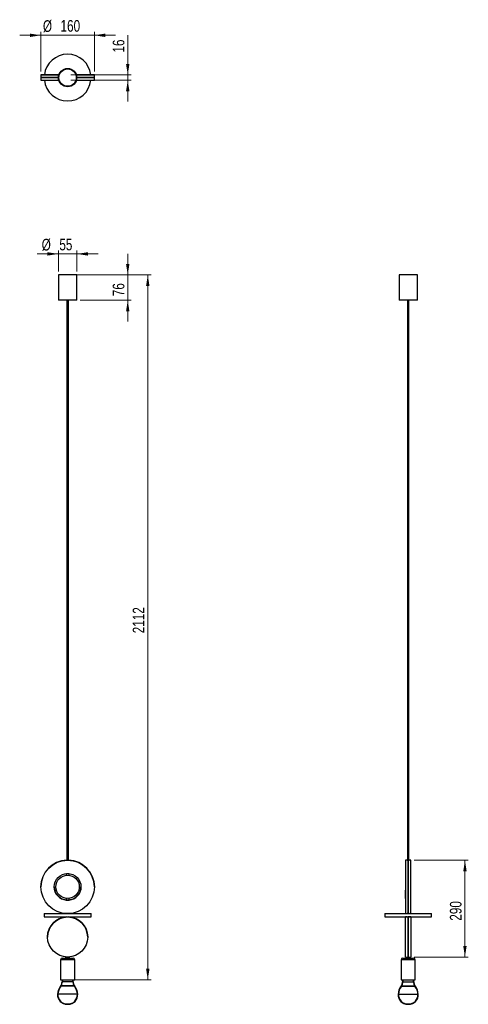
# Model space of a CAD drawing. Header units: millimetres. Extents: x 446 to 580, y 348 to 643.
import ezdxf

# ---------------------------------------------------------------- set-up
doc = ezdxf.new("R2010")
doc.units = ezdxf.units.MM
doc.styles.add('SLDTEXTSTYLE0', font='TXT', dxfattribs={"width": 0.75})
doc.dimstyles.new('SLDDIMSTYLE0', dxfattribs={"dimtxt": 3.5, "dimasz": 3.302, "dimexe": 0, "dimexo": 0.0625, "dimgap": 0.875, "dimtad": 1, "dimdec": 0, "dimlfac": 10, "dimrnd": 1e-09, "dimzin": 12, "dimdsep": 46, "dimtxsty": 'SLDTEXTSTYLE0', "dimsah": 1, "dimcen": 0.09, "dimadec": 0, "dimazin": 3, "dimtfac": 1, "dimtdec": 0, "dimtofl": 0, "dimtmove": 0, "dimatfit": 3, "dimfxl": 0, "dimfrac": 2, "dimtolj": 1, "dimtzin": 12, "dimarcsym": 0})
doc.dimstyles.new('SLDDIMSTYLE1', dxfattribs={"dimtxt": 3.5, "dimasz": 3.302, "dimexe": 0, "dimexo": 0.0625, "dimgap": 0.875, "dimtad": 1, "dimdec": 0, "dimlfac": 10, "dimrnd": 1e-09, "dimzin": 12, "dimdsep": 46, "dimtxsty": 'SLDTEXTSTYLE0', "dimsah": 1, "dimcen": 0.09, "dimadec": 0, "dimazin": 3, "dimtfac": 1, "dimtdec": 0, "dimtmove": 0, "dimatfit": 0, "dimfxl": 0, "dimfrac": 2, "dimtolj": 1, "dimtzin": 12, "dimarcsym": 0})

# ---------------------------------------------------------------- blocks, each defined once
blk = doc.blocks.new('_D')
at = {"color": 7, "linetype": 'Continuous', "lineweight": 0}
for p, q in [((461.05, 566.71), (485.05, 566.71)), ((484.05, 566.71), (484.05, 355.54)), ((461.05, 355.54), (485.05, 355.54))]:
    blk.add_line(p, q, dxfattribs=at)
at = {"color": 7, "linetype": 'Continuous', "lineweight": 18}
for points in [[(484.05, 566.71), (483.54, 563.41), (484.56, 563.41)], [(484.05, 355.54), (484.56, 358.84), (483.54, 358.84)]]:
    blk.add_solid(points, dxfattribs=at)
at = {"color": 7, "linetype": 'Continuous', "lineweight": 18, "insert": (479.54, 459.35), "char_height": 3.5, "attachment_point": 1, "rotation": 90, "style": 'SLDTEXTSTYLE0'}
blk.add_mtext('2112', dxfattribs=at)
blk = doc.blocks.new('_D_1')
at = {"color": 7, "linetype": 'Continuous', "lineweight": 0}
for p, q in [((478.05, 566.71), (478.05, 573.06)), ((463.8, 566.71), (479.05, 566.71)), ((478.05, 559.11), (478.05, 566.71)), ((463.8, 559.11), (479.05, 559.11)), ((478.05, 559.11), (478.05, 552.76))]:
    blk.add_line(p, q, dxfattribs=at)
at = {"color": 7, "linetype": 'Continuous', "lineweight": 18}
for points in [[(478.05, 566.71), (478.56, 570.01), (477.54, 570.01)], [(478.05, 559.11), (477.54, 555.81), (478.56, 555.81)]]:
    blk.add_solid(points, dxfattribs=at)
at = {"color": 7, "linetype": 'Continuous', "lineweight": 18, "insert": (473.54, 560.34), "char_height": 3.5, "attachment_point": 1, "rotation": 90, "style": 'SLDTEXTSTYLE0'}
blk.add_mtext('76', dxfattribs=at)
blk = doc.blocks.new('_D_2')
at = {"color": 7, "linetype": 'Continuous', "lineweight": 0}
for p, q in [((457.3, 573.01), (450.95, 573.01)), ((457.3, 567.71), (457.3, 574.01)), ((457.3, 573.01), (462.8, 573.01)), ((462.8, 567.71), (462.8, 574.01)), ((462.8, 573.01), (469.15, 573.01))]:
    blk.add_line(p, q, dxfattribs=at)
at = {"color": 7, "linetype": 'Continuous', "lineweight": 18}
for points in [[(457.3, 573.01), (454, 573.52), (454, 572.51)], [(462.8, 573.01), (466.1, 572.51), (466.1, 573.52)]]:
    blk.add_solid(points, dxfattribs=at)
at = {"color": 7, "linetype": 'Continuous', "lineweight": 18, "char_height": 3.5, "attachment_point": 1, "style": 'SLDTEXTSTYLE0'}
for s, insert in [('%%c', (452.29, 577.53)), ('55', (457.57, 577.58))]:
    blk.add_mtext(s, dxfattribs=dict(at, insert=insert))
blk = doc.blocks.new('_D_3')
at = {"color": 7, "linetype": 'Continuous', "lineweight": 0}
for p, q in [((563.82, 391.37), (580.02, 391.37)), ((579.02, 391.37), (579.02, 362.36)), ((563.82, 362.36), (580.02, 362.36))]:
    blk.add_line(p, q, dxfattribs=at)
at = {"color": 7, "linetype": 'Continuous', "lineweight": 18}
for points in [[(579.02, 391.37), (578.51, 388.07), (579.52, 388.07)], [(579.02, 362.36), (579.52, 365.66), (578.51, 365.66)]]:
    blk.add_solid(points, dxfattribs=at)
at = {"color": 7, "linetype": 'Continuous', "lineweight": 18, "insert": (574.5, 373.25), "char_height": 3.5, "attachment_point": 1, "rotation": 89.9982, "style": 'SLDTEXTSTYLE0'}
blk.add_mtext('290', dxfattribs=at)
blk = doc.blocks.new('_D_4')
at = {"color": 7, "linetype": 'Continuous', "lineweight": 0}
for p, q in [((478.05, 626.64), (478.05, 638.5)), ((461.05, 626.64), (479.05, 626.64)), ((478.05, 626.64), (478.05, 625.03)), ((461.05, 625.03), (479.05, 625.03)), ((478.05, 625.03), (478.05, 618.68))]:
    blk.add_line(p, q, dxfattribs=at)
at = {"color": 7, "linetype": 'Continuous', "lineweight": 18}
for points in [[(478.05, 626.64), (478.56, 629.95), (477.54, 629.95)], [(478.05, 625.03), (477.54, 621.73), (478.56, 621.73)]]:
    blk.add_solid(points, dxfattribs=at)
at = {"color": 7, "linetype": 'Continuous', "lineweight": 18, "insert": (473.54, 633.33), "char_height": 3.5, "attachment_point": 1, "rotation": 90, "style": 'SLDTEXTSTYLE0'}
blk.add_mtext('16', dxfattribs=at)
blk = doc.blocks.new('_D_5')
at = {"color": 7, "linetype": 'Continuous', "lineweight": 0}
for p, q in [((452.05, 638.51), (445.7, 638.51)), ((452.05, 627.64), (452.05, 639.51)), ((468.05, 638.51), (452.05, 638.51)), ((468.05, 627.64), (468.05, 639.51)), ((468.05, 638.51), (474.4, 638.51))]:
    blk.add_line(p, q, dxfattribs=at)
at = {"color": 7, "linetype": 'Continuous', "lineweight": 18}
for points in [[(452.05, 638.51), (448.75, 639.02), (448.75, 638)], [(468.05, 638.51), (471.35, 638), (471.35, 639.02)]]:
    blk.add_solid(points, dxfattribs=at)
at = {"color": 7, "linetype": 'Continuous', "lineweight": 18, "char_height": 3.5, "attachment_point": 1, "style": 'SLDTEXTSTYLE0'}
for s, insert in [('%%c', (452.65, 643.02)), ('160', (457.93, 643.08))]:
    blk.add_mtext(s, dxfattribs=dict(at, insert=insert))

msp = doc.modelspace()

# ---------------------------------------------------------------- linework, layer by layer
at = {"color": 7, "linetype": 'Continuous', "lineweight": 25}
for p, q in [((452.05, 626.64), (452.05, 625.84)), ((452.05, 625.83), (452.05, 625.03)), ((456.55, 625.84), (456.55, 625.83)), ((456.55, 625.83), (457.3, 625.83)), ((462.8, 625.83), (463.55, 625.83)), ((463.55, 625.83), (463.55, 625.84)), ((463.55, 625.83), (463.55, 625.83)), ((468.05, 625.84), (468.05, 626.64)), ((468.05, 625.03), (468.05, 625.83)), ((457.3, 566.71), (457.3, 559.11)), ((461.15, 566.71), (457.3, 566.71)), ((462.8, 566.71), (461.15, 566.71)), ((462.8, 559.11), (462.8, 566.71)), ((559.27, 566.71), (559.27, 559.11)), ((559.5, 566.71), (559.27, 566.71)), ((564.77, 566.71), (559.5, 566.71)), ((564.77, 559.11), (564.77, 566.71)), ((461.15, 559.11), (457.3, 559.11)), ((459.81, 559.11), (459.81, 391.37)), ((460.3, 391.37), (460.3, 559.11)), ((462.8, 559.11), (461.15, 559.11)), ((559.5, 559.11), (559.27, 559.11)), ((564.77, 559.11), (559.5, 559.11)), ((561.77, 559.11), (561.77, 391.37)), ((562.26, 391.37), (562.26, 559.11)), ((459.75, 391.37), (459.75, 391.37)), ((561.72, 391.37), (561.21, 391.37)), ((561.21, 391.37), (561.22, 375.37)), ((562.01, 391.37), (562.02, 375.38)), ((562.03, 375.38), (562.02, 391.37)), ((562.82, 391.37), (562.32, 391.37)), ((562.83, 383.37), (562.82, 391.37)), ((459.61, 387.35), (459.61, 386.86)), ((459.61, 386.86), (459.62, 386.86)), ((459.68, 387.36), (460.05, 387.36)), ((459.81, 387.37), (459.81, 387.36)), ((460.05, 387.36), (460.42, 387.36)), ((460.3, 387.36), (460.3, 387.37)), ((460.49, 386.86), (460.49, 387.35)), ((460.49, 386.86), (460.49, 386.86)), ((562.01, 387.36), (562.03, 387.36)), ((562.01, 386.86), (562.02, 386.86)), ((562.02, 386.86), (562.02, 382.43)), ((452.05, 383.37), (452.05, 383.37)), ((468.05, 383.37), (468.05, 383.37)), ((561.22, 379.88), (561.22, 382.43)), ((562.83, 375.37), (562.83, 383.37)), ((459.61, 379.9), (459.61, 379.4)), ((459.61, 379.9), (459.76, 379.9)), ((459.63, 379.4), (460.05, 379.4)), ((459.63, 379.4), (459.75, 379.38)), ((459.63, 379.4), (459.81, 379.38)), ((459.75, 379.38), (459.63, 379.4)), ((459.75, 379.38), (459.75, 379.38)), ((459.81, 379.4), (459.81, 379.38)), ((460.05, 379.4), (460.47, 379.4)), ((460.3, 379.38), (460.3, 379.4)), ((460.34, 379.9), (460.49, 379.9)), ((460.35, 379.38), (460.47, 379.4)), ((460.47, 379.4), (460.35, 379.38)), ((460.49, 379.4), (460.49, 379.9)), ((561.22, 379.88), (561.22, 379.88)), ((562.02, 379.9), (562.03, 379.9)), ((562.02, 379.4), (562.03, 379.4)), ((453.05, 375.36), (453.05, 374.36)), ((453.05, 375.36), (460.05, 375.36)), ((459.81, 375.38), (459.81, 375.36)), ((460.05, 375.36), (467.05, 375.36)), ((460.3, 375.36), (460.3, 375.38)), ((467.05, 374.36), (467.05, 375.36)), ((555.02, 375.36), (555.02, 374.36)), ((555.02, 375.36), (569.02, 375.36)), ((561.22, 375.37), (561.72, 375.37)), ((561.77, 375.37), (561.77, 375.36)), ((562.26, 375.36), (562.26, 375.38)), ((562.33, 375.37), (562.83, 375.37)), ((569.02, 374.36), (569.02, 375.36)), ((453.05, 374.36), (460.05, 374.36)), ((459.75, 374.34), (459.75, 374.35)), ((459.81, 374.36), (459.81, 374.34)), ((460.05, 374.36), (467.05, 374.36)), ((460.3, 374.34), (460.3, 374.36)), ((460.35, 374.35), (460.35, 374.34)), ((555.02, 374.36), (569.02, 374.36)), ((561.72, 374.35), (561.22, 374.35)), ((561.22, 368.35), (561.22, 374.35)), ((561.77, 374.36), (561.77, 374.35)), ((562.02, 374.35), (562.02, 362.37)), ((562.02, 362.36), (562.02, 374.34)), ((562.26, 374.36), (562.26, 374.36)), ((562.82, 374.36), (562.32, 374.36)), ((562.82, 374.36), (562.82, 362.36)), ((561.22, 362.35), (561.22, 368.35)), ((457.93, 361.54), (457.93, 355.54)), ((461.21, 361.54), (457.93, 361.54)), ((458.43, 362.04), (460.94, 362.04)), ((459.55, 362.05), (459.55, 362.35)), ((459.55, 362.35), (459.57, 362.35)), ((459.55, 362.05), (459.55, 362.04)), ((459.55, 362.05), (459.57, 362.05)), ((459.57, 362.35), (459.57, 362.05)), ((459.57, 362.35), (460.53, 362.35)), ((459.57, 362.05), (460.05, 362.05)), ((459.81, 362.35), (459.81, 362.35)), ((460.05, 362.05), (460.53, 362.05)), ((460.3, 362.35), (460.3, 362.35)), ((460.53, 362.05), (460.53, 362.35)), ((460.53, 362.35), (460.55, 362.35)), ((460.53, 362.05), (460.55, 362.05)), ((460.55, 362.35), (460.55, 362.05)), ((460.55, 362.04), (460.55, 362.05)), ((460.94, 362.04), (461.68, 362.04)), ((462.18, 361.54), (461.21, 361.54)), ((462.18, 355.54), (462.18, 361.54)), ((559.89, 361.54), (559.89, 355.54)), ((560.24, 361.54), (559.89, 361.54)), ((564.14, 361.54), (560.24, 361.54)), ((560.39, 362.04), (560.66, 362.04)), ((560.66, 362.04), (563.64, 362.04)), ((561.22, 362.35), (561.72, 362.35)), ((561.52, 362.05), (561.52, 362.35)), ((561.52, 362.35), (561.53, 362.35)), ((561.52, 362.05), (561.52, 362.04)), ((561.52, 362.05), (561.53, 362.05)), ((561.53, 362.35), (561.53, 362.05)), ((561.53, 362.35), (562.5, 362.35)), ((561.53, 362.05), (562.02, 362.05)), ((561.77, 362.35), (561.77, 362.35)), ((562.02, 362.05), (562.5, 362.05)), ((562.26, 362.35), (562.26, 362.36)), ((562.32, 362.36), (562.82, 362.36)), ((562.5, 362.05), (562.5, 362.35)), ((562.5, 362.35), (562.52, 362.35)), ((562.5, 362.05), (562.52, 362.05)), ((562.52, 362.35), (562.52, 362.05)), ((562.52, 362.04), (562.52, 362.05)), ((564.14, 355.54), (564.14, 361.54)), ((457.93, 355.54), (461.21, 355.54)), ((458.38, 355.54), (458.38, 354.96)), ((461.72, 354.96), (458.38, 354.96)), ((458.48, 355.54), (458.48, 354.96)), ((461.62, 354.96), (458.48, 354.96)), ((461.21, 355.54), (462.18, 355.54)), ((461.63, 354.96), (461.63, 355.54)), ((461.73, 354.96), (461.73, 355.54)), ((559.89, 355.54), (560.24, 355.54)), ((560.24, 355.54), (564.14, 355.54)), ((560.34, 355.54), (560.34, 354.96)), ((560.34, 354.96), (563.69, 354.96)), ((560.44, 355.54), (560.44, 354.96)), ((560.44, 354.96), (563.59, 354.96)), ((563.59, 354.96), (563.59, 355.54)), ((563.69, 354.96), (563.69, 355.54)), ((463.07, 351.19), (457.03, 351.19)), ((462.97, 351.19), (457.13, 351.19)), ((462.16, 353.69), (457.94, 353.69)), ((462.08, 353.63), (458.03, 353.63)), ((558.99, 351.19), (565.04, 351.19)), ((559.09, 351.19), (564.94, 351.19)), ((559.91, 353.69), (564.12, 353.69)), ((559.99, 353.63), (564.04, 353.63)), ((459.92, 348.29), (460.18, 348.29)), ((459.92, 348.29), (460.18, 348.29)), ((459.92, 348.19), (460.18, 348.19)), ((459.92, 348.19), (460.18, 348.19)), ((561.89, 348.29), (562.15, 348.29)), ((561.89, 348.29), (562.15, 348.29)), ((561.89, 348.19), (562.15, 348.19)), ((561.89, 348.19), (562.15, 348.19))]:
    msp.add_line(p, q, dxfattribs=at)
at = {"color": 7, "linetype": 'Continuous', "lineweight": 25, "flags": 128}
for points in [[(457.42, 626.64), (457.18, 626.64), (456.68, 626.64), (456.21, 626.64), (455.75, 626.64), (455.31, 626.64), (454.89, 626.64), (454.49, 626.64), (454.12, 626.64), (453.77, 626.64), (453.46, 626.64), (453.17, 626.64), (452.91, 626.64), (452.69, 626.64), (452.49, 626.64), (452.34, 626.64), (452.21, 626.64), (452.12, 626.64), (452.07, 626.64), (452.05, 626.64), (452.07, 626.64), (452.12, 626.64), (452.21, 626.64), (452.34, 626.64), (452.49, 626.65), (452.69, 626.65), (452.91, 626.65), (453.17, 626.65), (453.46, 626.65), (453.77, 626.65), (454.12, 626.65), (454.49, 626.65), (454.89, 626.65), (455.31, 626.65), (455.75, 626.65), (456.21, 626.65), (456.68, 626.65), (457.18, 626.65), (457.42, 626.65)], [(456.55, 625.84), (456.19, 625.84), (455.73, 625.84), (455.29, 625.84), (454.87, 625.84), (454.48, 625.84), (454.11, 625.84), (453.76, 625.84), (453.45, 625.84), (453.16, 625.84), (452.91, 625.84), (452.68, 625.84), (452.49, 625.84), (452.33, 625.83), (452.21, 625.83), (452.12, 625.83), (452.07, 625.83), (452.05, 625.83), (452.07, 625.83), (452.12, 625.83), (452.21, 625.83), (452.33, 625.83), (452.49, 625.83), (452.68, 625.83), (452.91, 625.83), (453.16, 625.83), (453.45, 625.83), (453.76, 625.83), (454.11, 625.83), (454.48, 625.83), (454.87, 625.83), (455.29, 625.83), (455.73, 625.83), (456.19, 625.83), (456.66, 625.83), (457.15, 625.83), (457.3, 625.83)], [(457.3, 625.84), (457.15, 625.84), (456.66, 625.84), (456.19, 625.84), (455.73, 625.84), (455.29, 625.84), (454.87, 625.84), (454.48, 625.84), (454.11, 625.84), (453.76, 625.84), (453.45, 625.84), (453.16, 625.84), (452.91, 625.84), (452.68, 625.84), (452.49, 625.84), (452.33, 625.84), (452.21, 625.84), (452.12, 625.84), (452.07, 625.84), (452.05, 625.84)], [(457.42, 626.64), (457.26, 626.64), (457, 626.64), (456.77, 626.64), (456.57, 626.64), (456.4, 626.64), (456.26, 626.64), (456.16, 626.64), (456.09, 626.64), (456.06, 626.64), (456.06, 626.64), (456.09, 626.64), (456.16, 626.64), (456.26, 626.64), (456.4, 626.64), (456.57, 626.64), (456.77, 626.64), (457, 626.65), (457.26, 626.65), (457.42, 626.65)], [(457.3, 625.83), (457.05, 625.83), (456.81, 625.83), (456.6, 625.83), (456.42, 625.83), (456.28, 625.83), (456.17, 625.83), (456.09, 625.83), (456.06, 625.83), (456.06, 625.83), (456.09, 625.83), (456.17, 625.83), (456.28, 625.83), (456.42, 625.83), (456.55, 625.83)], [(462.68, 626.65), (462.93, 626.65), (463.42, 626.65), (463.9, 626.65), (464.36, 626.65), (464.8, 626.65), (465.22, 626.65), (465.61, 626.65), (465.98, 626.65), (466.33, 626.65), (466.65, 626.65), (466.93, 626.65), (467.19, 626.65), (467.42, 626.65), (467.61, 626.65), (467.77, 626.64), (467.89, 626.64), (467.98, 626.64), (468.03, 626.64), (468.05, 626.64)], [(468.05, 626.64), (468.03, 626.64), (467.98, 626.64), (467.89, 626.64), (467.77, 626.64), (467.61, 626.64), (467.42, 626.64), (467.19, 626.64), (466.93, 626.64), (466.65, 626.64), (466.33, 626.64), (465.98, 626.64), (465.61, 626.64), (465.22, 626.64), (464.8, 626.64), (464.36, 626.64), (463.9, 626.64), (463.42, 626.64), (462.93, 626.64), (462.68, 626.64)], [(462.8, 625.83), (462.95, 625.83), (463.44, 625.83), (463.92, 625.83), (464.37, 625.83), (464.81, 625.83), (465.23, 625.83), (465.62, 625.83), (465.99, 625.83), (466.34, 625.83), (466.65, 625.83), (466.94, 625.83), (467.2, 625.83), (467.42, 625.83), (467.61, 625.83), (467.77, 625.83), (467.89, 625.83), (467.98, 625.83), (468.03, 625.83), (468.05, 625.83), (468.03, 625.83), (467.98, 625.83), (467.89, 625.83), (467.77, 625.83), (467.61, 625.84), (467.42, 625.84), (467.2, 625.84), (466.94, 625.84), (466.65, 625.84), (466.34, 625.84), (465.99, 625.84), (465.62, 625.84), (465.23, 625.84), (464.81, 625.84), (464.37, 625.84), (463.92, 625.84), (463.55, 625.84)], [(468.05, 625.84), (468.03, 625.84), (467.98, 625.84), (467.89, 625.84), (467.77, 625.84), (467.61, 625.84), (467.42, 625.84), (467.2, 625.84), (466.94, 625.84), (466.65, 625.84), (466.34, 625.84), (465.99, 625.84), (465.62, 625.84), (465.23, 625.84), (464.81, 625.84), (464.37, 625.84), (463.92, 625.84), (463.44, 625.84), (462.95, 625.84), (462.8, 625.84)], [(463.55, 625.83), (463.68, 625.83), (463.82, 625.83), (463.93, 625.83), (464.01, 625.83), (464.05, 625.83), (464.05, 625.83), (464.01, 625.83), (463.93, 625.83), (463.82, 625.83), (463.68, 625.83), (463.5, 625.83), (463.29, 625.83), (463.05, 625.83), (462.8, 625.83)], [(452.05, 625.03), (452.07, 625.03), (452.12, 625.03), (452.21, 625.03), (452.34, 625.03), (452.49, 625.03), (452.69, 625.03), (452.91, 625.03), (453.17, 625.03), (453.46, 625.03), (453.77, 625.03), (454.12, 625.03), (454.49, 625.03), (454.89, 625.03), (455.31, 625.03), (455.75, 625.03), (456.21, 625.03), (456.68, 625.03), (457.18, 625.03), (457.42, 625.03)], [(462.68, 625.03), (462.93, 625.03), (463.42, 625.03), (463.9, 625.03), (464.36, 625.03), (464.8, 625.03), (465.22, 625.03), (465.61, 625.03), (465.98, 625.03), (466.33, 625.03), (466.65, 625.03), (466.93, 625.03), (467.19, 625.03), (467.42, 625.03), (467.61, 625.03), (467.77, 625.03), (467.89, 625.03), (467.98, 625.03), (468.03, 625.03), (468.05, 625.03)], [(460.3, 379.38), (460.33, 379.38), (460.47, 379.4)]]:
    msp.add_lwpolyline(points, dxfattribs=at)
at = {"color": 7, "linetype": 'Continuous', "lineweight": 25}
for centre, radius in [((460.05, 625.83), 2.75), ((460.05, 625.83), 2.6), ((460.05, 383.37), 8), ((460.05, 383.37), 4), ((460.05, 383.38), 3.5), ((460.05, 368.35), 6)]:
    msp.add_circle(centre, radius, dxfattribs=at)
for centre, radius, start, end in [((460.05, 625.83), 7, 6.6575, 173.3425), ((462.82, 141.67), 484.98, 89.854, 90.0162), ((462.82, 1111.36), 484.72, 269.9839, 270.146), ((460.05, 625.83), 7, 186.5832, 270), ((460.05, 625.83), 7, 270, 353.4168), ((460.05, 383.37), 8, 92.1491, 180), ((460.05, 383.37), 8, 91.755, 180), ((460.05, 383.37), 8, 0, 88.245), ((460.05, 383.37), 8, 0, 87.8509), ((460.05, 383.37), 4, 180, 263.6847), ((460.05, 383.37), 4, 180, 263.6847), ((460.05, 383.37), 4, 276.3153, 360), ((460.05, 383.37), 4, 276.3153, 360), ((460.05, 368.36), 6, 92.866, 180.0434), ((460.05, 368.36), 6, 359.9566, 87.134), ((458.43, 361.54), 0.5, 90, 180), ((461.68, 361.54), 0.5, 0, 90), ((560.39, 361.54), 0.5, 90, 180), ((563.64, 361.54), 0.5, 0, 90), ((456.28, 354.96), 2.1, 322.6318, 0), ((456.28, 354.96), 2.2, 322.6318, 0), ((463.83, 354.96), 2.2, 180, 217.3682), ((463.83, 354.96), 2.1, 180, 217.3682), ((558.24, 354.96), 2.1, 322.6318, 0), ((558.24, 354.96), 2.2, 322.6318, 0), ((565.79, 354.96), 2.2, 180, 217.3682), ((565.79, 354.96), 2.1, 180, 217.3682), ((459.92, 351.09), 2.9, 177.8799, 270), ((461.53, 350.95), 4.51, 142.6318, 176.8962), ((459.92, 351.09), 2.8, 177.8974, 270), ((461.53, 350.95), 4.41, 142.6318, 176.885), ((460.18, 351.09), 2.9, 270, 2.1201), ((460.18, 351.09), 2.8, 270, 2.1026), ((458.57, 350.95), 4.41, 3.115, 37.3682), ((458.57, 350.95), 4.51, 3.1038, 37.3682), ((563.49, 350.95), 4.51, 142.6318, 176.8962), ((561.89, 351.09), 2.9, 177.8799, 270), ((563.49, 350.95), 4.41, 142.6318, 176.885), ((561.89, 351.09), 2.8, 177.8974, 270), ((562.15, 351.09), 2.9, 270, 2.1201), ((562.15, 351.09), 2.8, 270, 2.1026), ((560.54, 350.95), 4.41, 3.115, 37.3682), ((560.54, 350.95), 4.51, 3.1038, 37.3682), ((459.92, 351.09), 2.8, 270, 272.6885), ((459.92, 351.09), 2.9, 270, 272.5956), ((460.18, 351.09), 2.8, 267.3115, 270), ((460.18, 351.09), 2.9, 267.4044, 270), ((561.89, 351.09), 2.8, 270, 272.6885), ((561.89, 351.09), 2.9, 270, 272.5956), ((562.15, 351.09), 2.8, 267.3115, 270), ((562.15, 351.09), 2.9, 267.4044, 270)]:
    msp.add_arc(centre, radius, start, end, dxfattribs=at)
for points, knots in [([(459.75, 391.37), (459.75, 391.37), (459.76, 391.37), (459.81, 391.37), (459.89, 391.37), (459.98, 391.37), (460.09, 391.37), (460.18, 391.37), (460.27, 391.37), (460.33, 391.37), (460.35, 391.37), (460.35, 391.37), (460.35, 391.37)], [0, 0, 0, 0, 0.1073209, 0.21464, 0.3220065, 0.429404, 0.5367499, 0.6440424, 0.7513627, 0.8587489, 0.9661361, 1, 1, 1, 1]), ([(459.81, 391.37), (459.8, 391.37), (459.77, 391.37), (459.75, 391.37), (459.75, 391.37), (459.75, 391.37)], [0, 0, 0, 0, 0.2545016, 0.8212723, 1, 1, 1, 1]), ([(460.35, 391.37), (460.35, 391.37), (460.34, 391.37), (460.31, 391.37), (460.3, 391.37)], [0, 0, 0, 0, 0.561458, 1, 1, 1, 1]), ([(561.72, 391.37), (561.71, 391.37), (561.71, 391.37), (561.74, 391.37), (561.8, 391.37), (561.88, 391.37), (561.96, 391.37), (562, 391.37), (562.01, 391.37)], [0, 0, 0, 0, 0.073901, 0.288393, 0.502941, 0.71762, 0.932302, 1, 1, 1, 1]), ([(562.02, 391.37), (562.06, 391.37), (562.12, 391.37), (562.21, 391.37), (562.28, 391.37), (562.32, 391.37), (562.32, 391.37), (562.32, 391.37)], [0, 0, 0, 0, 0.214735, 0.429466, 0.644292, 0.859181, 1, 1, 1, 1]), ([(459.75, 379.38), (459.75, 379.38), (459.76, 379.38), (459.81, 379.38), (459.89, 379.38), (459.98, 379.37), (460.09, 379.37), (460.18, 379.37), (460.27, 379.38), (460.33, 379.38), (460.35, 379.38), (460.35, 379.38), (460.35, 379.38)], [0, 0, 0, 0, 0.107166, 0.214325, 0.321674, 0.429146, 0.536414, 0.643467, 0.75063, 0.858056, 0.965489, 1, 1, 1, 1]), ([(459.81, 379.38), (459.8, 379.38), (459.77, 379.38), (459.75, 379.38), (459.75, 379.38), (459.75, 379.38)], [0, 0, 0, 0, 0.250893, 0.817871, 1, 1, 1, 1]), ([(460.35, 379.38), (460.35, 379.38), (460.34, 379.38), (460.31, 379.38), (460.3, 379.38)], [0, 0, 0, 0, 0.560501, 1, 1, 1, 1]), ([(562.02, 375.38), (561.99, 375.38), (561.92, 375.38), (561.83, 375.38), (561.76, 375.37), (561.72, 375.37), (561.72, 375.37), (561.72, 375.37)], [0, 0, 0, 0, 0.214735, 0.429466, 0.644292, 0.859181, 1, 1, 1, 1]), ([(562.33, 375.37), (562.33, 375.37), (562.33, 375.37), (562.3, 375.37), (562.25, 375.38), (562.16, 375.38), (562.08, 375.38), (562.04, 375.38), (562.03, 375.38)], [0, 0, 0, 0, 0.073901, 0.288393, 0.502941, 0.71762, 0.932302, 1, 1, 1, 1]), ([(459.75, 374.35), (459.75, 374.35), (459.76, 374.35), (459.79, 374.35), (459.81, 374.35)], [0, 0, 0, 0, 0.56121, 1, 1, 1, 1]), ([(460.3, 374.35), (460.3, 374.35), (460.33, 374.35), (460.35, 374.35), (460.35, 374.35), (460.35, 374.35)], [0, 0, 0, 0, 0.253565, 0.820389, 1, 1, 1, 1]), ([(562.02, 374.34), (561.98, 374.34), (561.92, 374.34), (561.83, 374.34), (561.76, 374.35), (561.72, 374.35), (561.72, 374.35), (561.72, 374.35)], [0, 0, 0, 0, 0.214655, 0.429304, 0.644121, 0.859048, 1, 1, 1, 1]), ([(562.32, 374.36), (562.32, 374.36), (562.32, 374.36), (562.29, 374.36), (562.24, 374.35), (562.15, 374.35), (562.08, 374.35), (562.03, 374.35), (562.02, 374.35)], [0, 0, 0, 0, 0.073728, 0.288096, 0.502562, 0.717262, 0.931966, 1, 1, 1, 1]), ([(561.72, 362.35), (561.72, 362.35), (561.71, 362.35), (561.74, 362.35), (561.8, 362.35), (561.89, 362.36), (561.96, 362.36), (562.01, 362.36), (562.02, 362.36)], [0, 0, 0, 0, 0.0737284, 0.2880958, 0.5025619, 0.7172618, 0.9319662, 1, 1, 1, 1]), ([(562.02, 362.37), (562.05, 362.37), (562.12, 362.36), (562.21, 362.36), (562.28, 362.36), (562.32, 362.36), (562.32, 362.36), (562.32, 362.36)], [0, 0, 0, 0, 0.214655, 0.429304, 0.644121, 0.859048, 1, 1, 1, 1])]:
    msp.add_open_spline(points, degree=3, knots=knots, dxfattribs=at)

# ---------------------------------------------------------------- dimensions: what is measured, and where the dimension line sits
at = {"color": 7, "linetype": 'Continuous', "lineweight": 18}
for base, p1, p2, picture, middle in [((452.05, 638.51), (468.05, 626.64), (452.05, 626.64), '_D_5', (459.17, 638.51)), ((462.8, 573.01), (457.3, 566.71), (462.8, 566.71), '_D_2', (457.51, 573.01))]:
    dim = msp.add_linear_dim(base=base, p1=p1, p2=p2, text='%%c<>', dimstyle='SLDDIMSTYLE1', dxfattribs=at)
    dim.commit()
    dim.dimension.update_dxf_attribs({"geometry": picture, "text_midpoint": middle, "dimtype": 160})
for base, p1, p2, angle, dimstyle, picture, middle in [((478.05, 625.03), (460.05, 626.64), (460.05, 625.03), 90, 'SLDDIMSTYLE1', '_D_4', (478.05, 635.91)), ((478.05, 566.71), (462.8, 559.11), (462.8, 566.71), 90, 'SLDDIMSTYLE1', '_D_1', (478.05, 562.93)), ((484.05, 355.54), (460.05, 566.71), (460.05, 355.54), 90, 'SLDDIMSTYLE0', '_D', (484.05, 464.53)), ((579.02, 362.36), (562.82, 391.37), (562.82, 362.36), 89.9982, 'SLDDIMSTYLE0', '_D_3', (579.02, 377.13))]:
    dim = msp.add_linear_dim(base=base, p1=p1, p2=p2, angle=angle, dimstyle=dimstyle, dxfattribs=at)
    dim.commit()
    dim.dimension.update_dxf_attribs({"geometry": picture, "text_midpoint": middle, "dimtype": 160})

doc.saveas('drawing.dxf')
